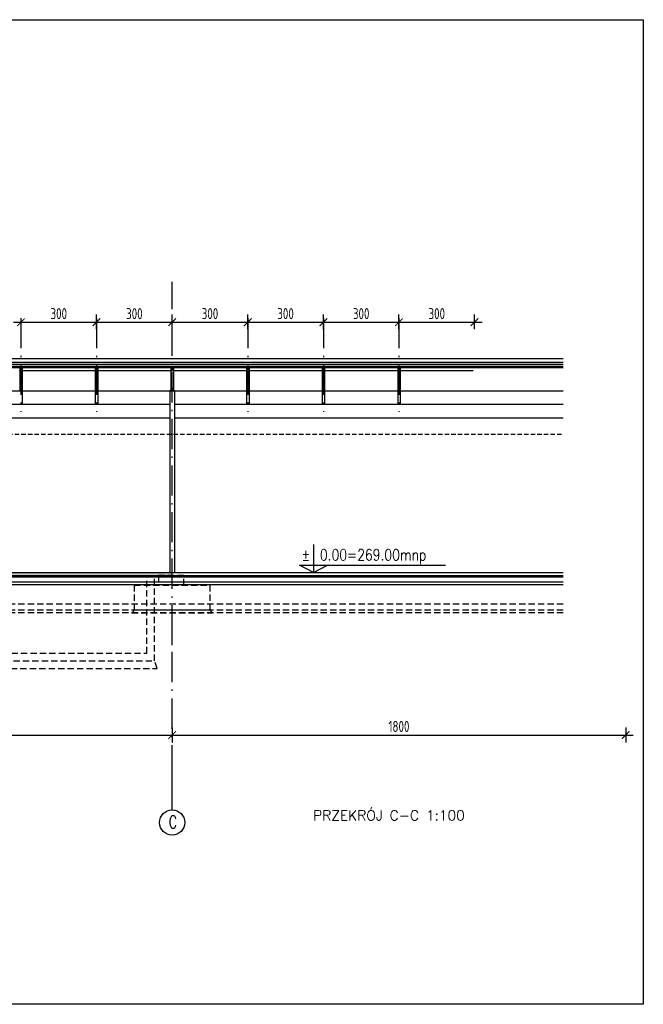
# Model space of a CAD drawing. Extents: x 153948 to 285449, y -89387 to -60195.
# Tile 95 of 100: x 282975 to 285449, y -82711 to -78803. Entities that reach past the tile are written whole.
import ezdxf

# ---------------------------------------------------------------- set-up
doc = ezdxf.new("R2010")
doc.units = 0
doc.header["$LTSCALE"] = 100
doc.header["$MEASUREMENT"] = 0
doc.header["$PDMODE"] = 1
doc.linetypes.add('ACAD_ISO10W100', pattern=[18.5, 12, -3, 0.5, -3])
doc.linetypes.add('DASHED2', pattern=[0.375, 0.25, -0.125])
doc.layers.get('0').update_dxf_attribs({"linetype": 'CONTINUOUS'})
doc.layers.get('DEFPOINTS').update_dxf_attribs({"linetype": 'CONTINUOUS'})
for name, color, linetype in [('A-BUD-OP', 3, 'CONTINUOUS'), ('FUNDAM', 5, 'DASHED2'), ('IZOLACJE', 3, 'CONTINUOUS'), ('K-STA', 2, 'CONTINUOUS'), ('OCIEPLENIE', 8, 'BATTING'), ('OSIE', 8, 'ACAD_ISO10W100'), ('POSADZKA', 13, 'CONTINUOUS'), ('R-RAM', 1, 'CONTINUOUS'), ('SZRAF', 9, 'CONTINUOUS'), ('TEXT1', 2, 'CONTINUOUS'), ('WIDOK', 11, 'CONTINUOUS'), ('WYMIARY', 1, 'CONTINUOUS')]:
    doc.layers.add(name, color=color, linetype=linetype)
doc.styles.add('DYBY-NORMALNY-0-8-N', font='ROMANS.SHX', dxfattribs={"width": 0.8})
doc.styles.add('ROMANS', font='romans')
doc.styles.add('STYLE2', font='isocp.shx', dxfattribs={"width": 0.8})
doc.styles.add('TXT3', font='SIMPLEX.SHX', dxfattribs={"width": 0.75, "height": 40})
doc.linetypes.add('BATTING', pattern='A,0.0001,-0.1,[134,ltypeshp.shx,S=0.1,R=0,X=-0.1,Y=0],-0.2,[134,ltypeshp.shx,S=0.1,R=180,X=0.1,Y=0],-0.1', length=0.4001)
doc.dimstyles.new('KRESKI_100', dxfattribs={"dimscale": 20, "dimtxt": 2.2, "dimasz": 1.5, "dimexe": 1.5, "dimexo": 1.5, "dimgap": 0.6, "dimtad": 1, "dimdec": 1, "dimrnd": 0.5, "dimdsep": 46, "dimtxsty": 'STYLE2', "dimblk1": 'ARCHTICK', "dimblk2": 'ARCHTICK', "dimsah": 1, "dimcen": 2.5, "dimdle": 1.5, "dimclrd": 10, "dimclre": 10, "dimclrt": 15, "dimadec": 0, "dimazin": 0, "dimtfac": 1, "dimtdec": 1, "dimtmove": 1, "dimatfit": 3, "dimldrblk": 'ARCHTICK', "dimfxl": 1.5, "dimfxlon": 1, "dimtolj": 1, "dimtzin": 0, "dimarcsym": 0})

# ---------------------------------------------------------------- blocks, each defined once
blk = doc.blocks.new('_ARCHTICK')
at = {"color": 0, "linetype": 'ByBlock', "const_width": 0.15}
blk.add_lwpolyline([(-0.5, -0.5), (0.5, 0.5)], dxfattribs=at)
blk = doc.blocks.new('*D878')
at = {"layer": 'DEFPOINTS', "color": 0, "transparency": 16777216}
for p in [(284779.8, -80003.9), (284479.8, -80061.9), (284779.8, -80061.9)]:
    blk.add_point(p, dxfattribs=at)
at = {"layer": 'WYMIARY', "color": 10, "lineweight": -2, "transparency": 16777216}
for p, q in [((284779.8, -80031.9), (284779.8, -79973.9)), ((284449.8, -80003.9), (284809.8, -80003.9))]:
    blk.add_line(p, q, dxfattribs=at)
at = {"layer": 'WYMIARY', "color": 10, "lineweight": -2, "transparency": 16777216, "xscale": 30, "yscale": 30, "zscale": 30, "rotation": 180}
blk.add_blockref('_ARCHTICK', (284479.8, -80003.9), dxfattribs=at)
at = {"layer": 'WYMIARY', "color": 10, "lineweight": -2, "transparency": 16777216, "xscale": 30, "yscale": 30, "zscale": 30}
blk.add_blockref('_ARCHTICK', (284779.8, -80003.9), dxfattribs=at)
at = {"layer": 'WYMIARY', "color": 15, "transparency": 16777216, "insert": (284629.8, -79969.9), "char_height": 44, "attachment_point": 5, "style": 'STYLE2'}
blk.add_mtext('\\A1;300', dxfattribs=at)
blk = doc.blocks.new('*D879')
at = {"layer": 'DEFPOINTS', "color": 0, "transparency": 16777216}
for p in [(284479.8, -80003.9), (284179.8, -80061.9), (284479.8, -80061.9)]:
    blk.add_point(p, dxfattribs=at)
at = {"layer": 'WYMIARY', "color": 10, "lineweight": -2, "transparency": 16777216}
for p, q in [((284479.8, -80031.9), (284479.8, -79973.9)), ((284149.8, -80003.9), (284509.8, -80003.9))]:
    blk.add_line(p, q, dxfattribs=at)
at = {"layer": 'WYMIARY', "color": 10, "lineweight": -2, "transparency": 16777216, "xscale": 30, "yscale": 30, "zscale": 30, "rotation": 180}
blk.add_blockref('_ARCHTICK', (284179.8, -80003.9), dxfattribs=at)
at = {"layer": 'WYMIARY', "color": 10, "lineweight": -2, "transparency": 16777216, "xscale": 30, "yscale": 30, "zscale": 30}
blk.add_blockref('_ARCHTICK', (284479.8, -80003.9), dxfattribs=at)
at = {"layer": 'WYMIARY', "color": 15, "transparency": 16777216, "insert": (284329.8, -79969.9), "char_height": 44, "attachment_point": 5, "style": 'STYLE2'}
blk.add_mtext('\\A1;300', dxfattribs=at)
blk = doc.blocks.new('*D880')
at = {"layer": 'DEFPOINTS', "color": 0, "transparency": 16777216}
for p in [(284179.8, -80003.9), (283879.8, -80061.9), (284179.8, -80061.9)]:
    blk.add_point(p, dxfattribs=at)
at = {"layer": 'WYMIARY', "color": 10, "lineweight": -2, "transparency": 16777216}
for p, q in [((284179.8, -80031.9), (284179.8, -79973.9)), ((283849.8, -80003.9), (284209.8, -80003.9))]:
    blk.add_line(p, q, dxfattribs=at)
at = {"layer": 'WYMIARY', "color": 10, "lineweight": -2, "transparency": 16777216, "xscale": 30, "yscale": 30, "zscale": 30, "rotation": 180}
blk.add_blockref('_ARCHTICK', (283879.8, -80003.9), dxfattribs=at)
at = {"layer": 'WYMIARY', "color": 10, "lineweight": -2, "transparency": 16777216, "xscale": 30, "yscale": 30, "zscale": 30}
blk.add_blockref('_ARCHTICK', (284179.8, -80003.9), dxfattribs=at)
at = {"layer": 'WYMIARY', "color": 15, "transparency": 16777216, "insert": (284029.8, -79969.9), "char_height": 44, "attachment_point": 5, "style": 'STYLE2'}
blk.add_mtext('\\A1;300', dxfattribs=at)
blk = doc.blocks.new('*D838')
at = {"layer": 'DEFPOINTS', "color": 0, "transparency": 16777216}
for p in [(283279.8, -80003.9), (282979.8, -80061.9), (283279.8, -80061.9)]:
    blk.add_point(p, dxfattribs=at)
at = {"layer": 'WYMIARY', "color": 10, "lineweight": -2, "transparency": 16777216}
for p, q in [((283279.8, -80031.9), (283279.8, -79973.9)), ((282949.8, -80003.9), (283309.8, -80003.9))]:
    blk.add_line(p, q, dxfattribs=at)
at = {"layer": 'WYMIARY', "color": 10, "lineweight": -2, "transparency": 16777216, "xscale": 30, "yscale": 30, "zscale": 30, "rotation": 180}
blk.add_blockref('_ARCHTICK', (282979.8, -80003.9), dxfattribs=at)
at = {"layer": 'WYMIARY', "color": 10, "lineweight": -2, "transparency": 16777216, "xscale": 30, "yscale": 30, "zscale": 30}
blk.add_blockref('_ARCHTICK', (283279.8, -80003.9), dxfattribs=at)
at = {"layer": 'WYMIARY', "color": 15, "transparency": 16777216, "insert": (283129.8, -79969.9), "char_height": 44, "attachment_point": 5, "style": 'STYLE2'}
blk.add_mtext('\\A1;300', dxfattribs=at)
blk = doc.blocks.new('*D839')
at = {"layer": 'DEFPOINTS', "color": 0, "transparency": 16777216}
for p in [(281779.8, -81562.2), (283579.8, -81562.2), (283579.8, -81642.2)]:
    blk.add_point(p, dxfattribs=at)
at = {"layer": 'WYMIARY', "color": 10, "lineweight": -2, "transparency": 16777216}
for p, q in [((283579.8, -81612.2), (283579.8, -81672.2)), ((281749.8, -81642.2), (283609.8, -81642.2))]:
    blk.add_line(p, q, dxfattribs=at)
at = {"layer": 'WYMIARY', "color": 10, "lineweight": -2, "transparency": 16777216, "xscale": 30, "yscale": 30, "zscale": 30, "rotation": 180}
blk.add_blockref('_ARCHTICK', (281779.8, -81642.2), dxfattribs=at)
at = {"layer": 'WYMIARY', "color": 10, "lineweight": -2, "transparency": 16777216, "xscale": 30, "yscale": 30, "zscale": 30}
blk.add_blockref('_ARCHTICK', (283579.8, -81642.2), dxfattribs=at)
at = {"layer": 'WYMIARY', "color": 15, "transparency": 16777216, "insert": (282679.8, -81608.2), "char_height": 44, "attachment_point": 5, "style": 'STYLE2'}
blk.add_mtext('\\A1;1800', dxfattribs=at)
blk = doc.blocks.new('*D840')
at = {"layer": 'DEFPOINTS', "color": 0, "transparency": 16777216}
for p in [(283579.8, -81562.2), (285379.8, -81562.2), (285379.8, -81642.2)]:
    blk.add_point(p, dxfattribs=at)
at = {"layer": 'WYMIARY', "color": 10, "lineweight": -2, "transparency": 16777216}
for p, q in [((285379.8, -81612.2), (285379.8, -81672.2)), ((283549.8, -81642.2), (285409.8, -81642.2))]:
    blk.add_line(p, q, dxfattribs=at)
at = {"layer": 'WYMIARY', "color": 10, "lineweight": -2, "transparency": 16777216, "xscale": 30, "yscale": 30, "zscale": 30, "rotation": 180}
blk.add_blockref('_ARCHTICK', (283579.8, -81642.2), dxfattribs=at)
at = {"layer": 'WYMIARY', "color": 10, "lineweight": -2, "transparency": 16777216, "xscale": 30, "yscale": 30, "zscale": 30}
blk.add_blockref('_ARCHTICK', (285379.8, -81642.2), dxfattribs=at)
at = {"layer": 'WYMIARY', "color": 15, "transparency": 16777216, "insert": (284479.8, -81608.2), "char_height": 44, "attachment_point": 5, "style": 'STYLE2'}
blk.add_mtext('\\A1;1800', dxfattribs=at)
blk = doc.blocks.new('*D841')
at = {"layer": 'DEFPOINTS', "color": 0, "transparency": 16777216}
for p in [(283879.8, -80003.9), (283579.8, -80061.9), (283879.8, -80061.9)]:
    blk.add_point(p, dxfattribs=at)
at = {"layer": 'WYMIARY', "color": 10, "lineweight": -2, "transparency": 16777216}
for p, q in [((283579.8, -80031.9), (283579.8, -79973.9)), ((283879.8, -80031.9), (283879.8, -79973.9)), ((283549.8, -80003.9), (283909.8, -80003.9))]:
    blk.add_line(p, q, dxfattribs=at)
at = {"layer": 'WYMIARY', "color": 10, "lineweight": -2, "transparency": 16777216, "xscale": 30, "yscale": 30, "zscale": 30, "rotation": 180}
blk.add_blockref('_ARCHTICK', (283579.8, -80003.9), dxfattribs=at)
at = {"layer": 'WYMIARY', "color": 10, "lineweight": -2, "transparency": 16777216, "xscale": 30, "yscale": 30, "zscale": 30}
blk.add_blockref('_ARCHTICK', (283879.8, -80003.9), dxfattribs=at)
at = {"layer": 'WYMIARY', "color": 15, "transparency": 16777216, "insert": (283729.8, -79969.9), "char_height": 44, "attachment_point": 5, "style": 'STYLE2'}
blk.add_mtext('\\A1;300', dxfattribs=at)
blk = doc.blocks.new('*D842')
at = {"layer": 'DEFPOINTS', "color": 0, "transparency": 16777216}
for p in [(283579.8, -80003.9), (283279.8, -80061.9), (283579.8, -80061.9)]:
    blk.add_point(p, dxfattribs=at)
at = {"layer": 'WYMIARY', "color": 10, "lineweight": -2, "transparency": 16777216}
for p, q in [((283579.8, -80031.9), (283579.8, -79973.9)), ((283249.8, -80003.9), (283609.8, -80003.9))]:
    blk.add_line(p, q, dxfattribs=at)
at = {"layer": 'WYMIARY', "color": 10, "lineweight": -2, "transparency": 16777216, "xscale": 30, "yscale": 30, "zscale": 30, "rotation": 180}
blk.add_blockref('_ARCHTICK', (283279.8, -80003.9), dxfattribs=at)
at = {"layer": 'WYMIARY', "color": 10, "lineweight": -2, "transparency": 16777216, "xscale": 30, "yscale": 30, "zscale": 30}
blk.add_blockref('_ARCHTICK', (283579.8, -80003.9), dxfattribs=at)
at = {"layer": 'WYMIARY', "color": 15, "transparency": 16777216, "insert": (283429.8, -79969.9), "char_height": 44, "attachment_point": 5, "style": 'STYLE2'}
blk.add_mtext('\\A1;300', dxfattribs=at)

msp = doc.modelspace()

# ---------------------------------------------------------------- hatches: boundary and pattern name
at = {"layer": 'SZRAF'}
h = msp.add_hatch(dxfattribs=at)
h.set_pattern_fill('ANSI33', color=256, scale=50, style=0)
h.set_pattern_definition([(45, (331683.831, -73850.217), (-8.8388348, 8.8388348), []), (45, (331692.67, -73850.217), (-8.8388348, 8.8388348), [6.25, -3.125])])
h.paths.add_polyline_path([(281779.77, -80997.7), (281779.77, -81009.7), (282543.82, -81009.7), (282543.82, -80997.7)])
h.paths.add_polyline_path([(283579.77, -81009.7), (283579.77, -80997.7), (282543.82, -80997.7), (282543.82, -81009.7)])

# ---------------------------------------------------------------- linework, layer by layer
at = {"layer": 'A-BUD-OP'}
for p, q in [((284140.21, -80886.61), (284140.21, -80997.7)), ((284140.21, -80997.7), (284084.63, -80968.72)), ((284084.63, -80968.72), (284664.28, -80968.72)), ((284140.21, -80997.7), (284195.79, -80968.72))]:
    msp.add_line(p, q, dxfattribs=at)
at = {"layer": 'FUNDAM'}
for p, q in [((283479.77, -81317.7), (283479.77, -81014.7)), ((283509.77, -81347.7), (283509.77, -81014.7)), ((285131.61, -81122.35), (281449.77, -81122.35)), ((285131.61, -81147.35), (281449.77, -81147.35)), ((281479.77, -81317.7), (283479.77, -81317.7)), ((281449.77, -81347.7), (283509.77, -81347.7))]:
    msp.add_line(p, q, dxfattribs=at)
for points in [[(283625.77, -81047.7), (283625.77, -81009.7), (283525.77, -81009.7), (283525.77, -81047.7)], [(285131.61, -81157.35), (281439.77, -81157.35), (281449.77, -81147.35)], [(283429.76, -81147.35), (283419.76, -81157.35), (283739.76, -81157.35), (283729.76, -81147.35)], [(281449.77, -81347.7), (281439.77, -81377.7), (283519.77, -81377.7), (283509.77, -81347.7)]]:
    msp.add_lwpolyline(points, dxfattribs=at)
msp.add_lwpolyline([(283429.76, -81047.35), (283729.76, -81047.35), (283729.76, -81147.35), (283429.76, -81147.35)], close=True, dxfattribs=at)
at = {"layer": 'IZOLACJE', "ltscale": 0.1}
msp.add_line((285131.61, -80164.1), (279979.27, -80164.13), dxfattribs=at)
at = {"layer": 'K-STA', "ltscale": 0.1}
for p, q in [((285131.61, -80179.1), (279979.27, -80179.13)), ((285131.61, -80185.1), (279979.27, -80185.13)), ((282974.77, -80185.1), (282974.77, -80276.7)), ((282974.77, -80195.1), (282984.77, -80185.1)), ((282984.77, -80195.1), (282974.77, -80185.1)), ((282984.77, -80185.1), (282984.77, -80276.7)), ((283284.77, -80195.1), (283274.77, -80185.1)), ((283274.77, -80195.1), (283284.77, -80185.1)), ((283274.77, -80185.1), (283274.77, -80276.7)), ((283284.77, -80185.1), (283284.77, -80276.7)), ((283574.77, -80185.1), (283574.77, -80276.7)), ((283574.77, -80195.1), (283584.77, -80185.1)), ((283584.77, -80195.1), (283574.77, -80185.1)), ((283584.77, -80185.1), (283584.77, -80276.7)), ((283884.77, -80195.1), (283874.77, -80185.1)), ((283874.77, -80195.1), (283884.77, -80185.1)), ((283874.77, -80185.1), (283874.77, -80276.7)), ((283884.77, -80185.1), (283884.77, -80276.7)), ((284174.77, -80185.1), (284174.77, -80276.7)), ((284174.77, -80195.1), (284184.77, -80185.1)), ((284184.77, -80195.1), (284174.77, -80185.1)), ((284184.77, -80185.1), (284184.77, -80276.7)), ((284484.77, -80195.1), (284474.77, -80185.1)), ((284474.77, -80195.1), (284484.77, -80185.1)), ((284474.77, -80185.1), (284474.77, -80276.7)), ((284484.77, -80185.1), (284484.77, -80276.7)), ((282984.77, -80276.7), (282974.77, -80266.7)), ((282974.77, -80276.7), (282984.77, -80266.7)), ((283274.77, -80276.7), (283284.77, -80266.7)), ((283284.77, -80276.7), (283274.77, -80266.7)), ((283588.77, -80276.7), (283570.77, -80276.7)), ((283584.77, -80276.7), (283574.77, -80266.7)), ((283574.77, -80276.7), (283584.77, -80266.7)), ((283874.77, -80276.7), (283884.77, -80266.7)), ((283884.77, -80276.7), (283874.77, -80266.7)), ((284184.77, -80276.7), (284174.77, -80266.7)), ((284174.77, -80276.7), (284184.77, -80266.7)), ((284474.77, -80276.7), (284484.77, -80266.7)), ((284484.77, -80276.7), (284474.77, -80266.7))]:
    msp.add_line(p, q, dxfattribs=at)
at = {"layer": 'K-STA', "color": 8}
for p, q in [((282984.77, -80276.7), (282984.77, -80330.7)), ((283274.77, -80276.7), (283274.77, -80330.7)), ((283284.77, -80276.7), (283284.77, -80330.7)), ((283874.77, -80276.7), (283874.77, -80330.7)), ((283884.77, -80276.7), (283884.77, -80330.7)), ((284174.77, -80276.7), (284174.77, -80330.7)), ((284184.77, -80276.7), (284184.77, -80330.7)), ((284474.77, -80276.7), (284474.77, -80330.7)), ((284484.77, -80276.7), (284484.77, -80330.7))]:
    msp.add_line(p, q, dxfattribs=at)
at = {"layer": 'K-STA', "ltscale": 0.12}
for p, q in [((283570.77, -80276.7), (283570.77, -80997.7)), ((283588.77, -80276.7), (283588.77, -80997.7))]:
    msp.add_line(p, q, dxfattribs=at)
at = {"layer": 'K-STA'}
for points in [[(282984.77, -80195.1), (282984.77, -80185.1), (282974.77, -80185.1), (282974.77, -80195.1)], [(283284.77, -80195.1), (283284.77, -80185.1), (283274.77, -80185.1), (283274.77, -80195.1)], [(283584.77, -80195.1), (283584.77, -80185.1), (283574.77, -80185.1), (283574.77, -80195.1)], [(283884.77, -80195.1), (283884.77, -80185.1), (283874.77, -80185.1), (283874.77, -80195.1)], [(284184.77, -80195.1), (284184.77, -80185.1), (284174.77, -80185.1), (284174.77, -80195.1)], [(284484.77, -80195.1), (284484.77, -80185.1), (284474.77, -80185.1), (284474.77, -80195.1)], [(282984.77, -80276.7), (282984.77, -80266.7), (282974.77, -80266.7), (282974.77, -80276.7)], [(283284.77, -80276.7), (283284.77, -80266.7), (283274.77, -80266.7), (283274.77, -80276.7)], [(283584.77, -80276.7), (283584.77, -80266.7), (283574.77, -80266.7), (283574.77, -80276.7)], [(283884.77, -80276.7), (283884.77, -80266.7), (283874.77, -80266.7), (283874.77, -80276.7)], [(284184.77, -80276.7), (284184.77, -80266.7), (284174.77, -80266.7), (284174.77, -80276.7)], [(284484.77, -80276.7), (284484.77, -80266.7), (284474.77, -80266.7), (284474.77, -80276.7)]]:
    msp.add_lwpolyline(points, close=True, dxfattribs=at)
at = {"layer": 'OCIEPLENIE', "ltscale": 0.19}
msp.add_line((285131.61, -80171.59), (279979.27, -80171.29), dxfattribs=at)
at = {"layer": 'OSIE', "ltscale": 0.1}
for p, q in [((283579.77, -81802.19), (283579.77, -79843.26)), ((282979.77, -79987.4), (282979.77, -80360.18)), ((282979.77, -79987.4), (282979.77, -80360.18)), ((283279.77, -79987.4), (283279.77, -80360.18)), ((283279.77, -79987.4), (283279.77, -80360.18)), ((283879.77, -79987.4), (283879.77, -80360.18)), ((283879.77, -79987.4), (283879.77, -80360.18)), ((284179.77, -79987.4), (284179.77, -80360.18)), ((284179.77, -79987.4), (284179.77, -80360.18)), ((284479.77, -79987.4), (284479.77, -80360.18)), ((284479.77, -79987.4), (284479.77, -80360.18))]:
    msp.add_line(p, q, dxfattribs=at)
at = {"layer": 'OSIE', "ltscale": 0.5}
for p, q in [((283579.77, -81245.13), (283579.77, -81208.51)), ((283579.77, -81285.13), (283579.77, -81248.51))]:
    msp.add_line(p, q, dxfattribs=at)
at = {"layer": 'POSADZKA'}
msp.add_line((279980.77, -80997.7), (285131.61, -80997.7), dxfattribs=at)
at = {"layer": 'POSADZKA', "color": 1}
for p, q in [((279980.77, -81009.7), (285131.61, -81009.7)), ((279980.77, -81014.7), (285131.61, -81014.7))]:
    msp.add_line(p, q, dxfattribs=at)
at = {"layer": 'POSADZKA', "color": 2}
for p, q in [((279980.77, -81034.7), (285131.61, -81034.7)), ((280003, -81044.7), (285131.61, -81044.7))]:
    msp.add_line(p, q, dxfattribs=at)
at = {"layer": 'R-RAM'}
msp.add_lwpolyline([(279465.08, -78803.27), (285449.45, -78803.27), (285449.45, -82710.94), (279465.08, -82710.94)], close=True, dxfattribs=at)
at = {"layer": 'TEXT1'}
msp.add_line((283579.77, -81939.56), (283579.77, -81802.19), dxfattribs=at)
msp.add_circle((283579.77, -81989.56), 50, dxfattribs=at)
at = {"layer": 'WIDOK', "ltscale": 0.12}
msp.add_line((279979.27, -80147.7), (285131.61, -80147.7), dxfattribs=at)
at = {"layer": 'WIDOK'}
for p, q in [((283274.77, -80196.7), (282984.77, -80196.7)), ((283574.77, -80196.7), (283284.77, -80196.7)), ((283874.77, -80196.7), (283584.77, -80196.7)), ((284174.77, -80196.7), (283884.77, -80196.7)), ((284474.77, -80196.7), (284184.77, -80196.7)), ((284474.77, -80196.7), (284184.77, -80196.7)), ((284774.77, -80196.7), (284484.77, -80196.7)), ((279984.77, -80276.7), (285131.61, -80276.7))]:
    msp.add_line(p, q, dxfattribs=at)
at = {"layer": 'WIDOK', "color": 8}
for p, q in [((283570.77, -80330.7), (281788.77, -80330.7)), ((285131.61, -80330.7), (283588.77, -80330.7)), ((283570.77, -80384.7), (281788.77, -80384.7)), ((285131.61, -80384.7), (283588.77, -80384.7))]:
    msp.add_line(p, q, dxfattribs=at)
at = {"layer": 'WIDOK', "color": 3, "linetype": 'DASHED2', "ltscale": 0.7}
msp.add_line((279988.77, -80447.7), (285131.61, -80447.7), dxfattribs=at)

# ---------------------------------------------------------------- texts
at = {"layer": 'A-BUD-OP', "style": 'DYBY-NORMALNY-0-8-N', "width": 0.8}
for s, p in [('%%p', (284093.38, -80949.6)), ('0.00=269.00mnp', (284165.87, -80949.6))]:
    msp.add_text(s, height=45, dxfattribs=at).set_placement(p)
at = {"layer": 'A-BUD-OP', "color": 6, "style": 'ROMANS'}
msp.add_text('PRZEKRÓJ C-C 1:100', height=40, dxfattribs=at).set_placement((284139.45, -81981.26))
at = {"layer": 'TEXT1', "style": 'TXT3', "width": 0.75}
msp.add_text('C', height=50, dxfattribs=at).set_placement((283565.85, -82012.42))

# ---------------------------------------------------------------- dimensions: what is measured, and where the dimension line sits
at = {"layer": 'WYMIARY'}
for base, p1, p2, picture, middle in [((283279.77, -80003.89), (282979.77, -80061.94), (283279.77, -80061.94), '*D838', (283129.77, -79969.89)), ((283579.77, -80003.89), (283279.77, -80061.94), (283579.77, -80061.94), '*D842', (283429.77, -79969.89)), ((284179.77, -80003.89), (283879.77, -80061.94), (284179.77, -80061.94), '*D880', (284029.77, -79969.89)), ((284479.77, -80003.89), (284179.77, -80061.94), (284479.77, -80061.94), '*D879', (284329.77, -79969.89)), ((284779.77, -80003.89), (284479.77, -80061.94), (284779.77, -80061.94), '*D878', (284629.77, -79969.89)), ((283579.77, -81642.19), (281779.77, -81562.19), (283579.77, -81562.19), '*D839', (282679.77, -81608.19)), ((285379.77, -81642.19), (283579.77, -81562.19), (285379.77, -81562.19), '*D840', (284479.77, -81608.19))]:
    dim = msp.add_linear_dim(base=base, p1=p1, p2=p2, dimstyle='KRESKI_100', override={"dimse1": 1}, dxfattribs=at)
    dim.commit()
    dim.dimension.update_dxf_attribs({"geometry": picture, "text_midpoint": middle})
dim = msp.add_linear_dim(base=(283879.77, -80003.89), p1=(283579.77, -80061.94), p2=(283879.77, -80061.94), dimstyle='KRESKI_100', dxfattribs=at)
dim.commit()
dim.dimension.update_dxf_attribs({"geometry": '*D841', "text_midpoint": (283729.77, -79969.89)})

doc.saveas('drawing.dxf')
